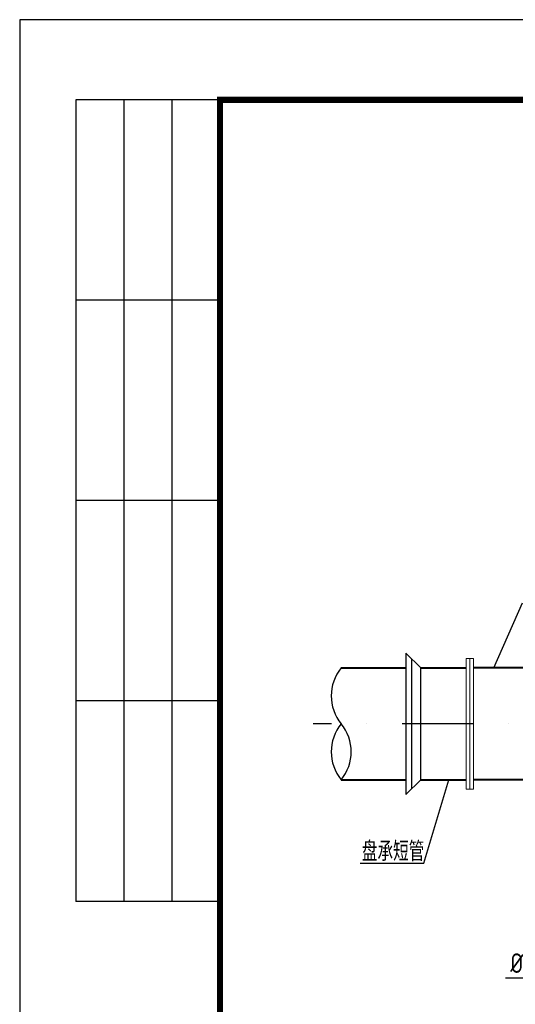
# Model space of a CAD drawing. Extents: x 1154951 to 1177180, y 3484725 to 3514600.
# Tile 9 of 17: x 1159120 to 1161782, y 3506662 to 3511944. Entities that reach past the tile are written whole.
import ezdxf
from ezdxf.enums import TextEntityAlignment as Align

# ---------------------------------------------------------------- set-up
doc = ezdxf.new("R2010")
doc.units = 0
doc.linetypes.add('DASHDOT', pattern=[25.4, 12.7, -6.35, 0, -6.35])
doc.linetypes.add('DASHED', pattern=[19.05, 12.7, -6.35])
doc.layers.get('0').update_dxf_attribs({"linetype": 'CONTINUOUS'})
for name, color, linetype in [('2', 2, 'DASHED'), ('GPSCOMMON', 7, 'CONTINUOUS'), ('线路', 3, 'CONTINUOUS')]:
    doc.layers.add(name, color=color, linetype=linetype)
doc.layers.add('粗实线', color=1, linetype='CONTINUOUS', lineweight=40)
doc.layers.add('轮廓', color=1, linetype='CONTINUOUS', lineweight=40)
doc.styles.add('gpshz', font='tssdeng.shx', dxfattribs={"width": 0.8, "height": 2.5, "bigfont": 'hztxt.shx'})
doc.styles.add('图签', font='txt', dxfattribs={"width": 0.66})

# ---------------------------------------------------------------- blocks, each defined once
blk = doc.blocks.new('*U285')
at = {"color": 0}
for p, q in [((7, 287), (7, 187)), ((25, 287), (7, 287)), ((13, 287), (13, 187)), ((19, 287), (19, 187)), ((25, 262), (7, 262)), ((25, 237), (7, 237)), ((25, 212), (7, 212)), ((25, 187), (7, 187))]:
    blk.add_line(p, q, dxfattribs=at)
blk.add_lwpolyline([(0, 0), (420, 0), (420, 297), (0, 297)], close=True, dxfattribs=at)
at = {"color": 0, "const_width": 0.75}
blk.add_lwpolyline([(410, 10), (410, 287), (25, 287), (25, 10), (410, 10)], dxfattribs=at)
at = {"color": 0, "linetype": 'Continuous', "style": '图签', "flags": 8}
for tag, width, p, p2 in [('设计总负责', 0.611046, (130.25, 28.99), (141.11, 28.99)), ('工程名称', 2.988281, (283.25, 28.99), (325.75, 28.99)), ('图纸编号', 2.575163, (345.13, 28.99), (381.76, 28.99)), ('子项名称', 2.988281, (283.25, 20.99), (325.75, 20.99))]:
    blk.add_attdef(tag, text='', height=2.5, dxfattribs=dict(at, width=width)).set_placement(p, p2, align=Align.FIT)
at = {"color": 0, "linetype": 'Continuous', "ltscale": 0.055, "style": '图签', "flags": 8}
for tag, width, p, p2 in [('审定', 1.617188, (172.25, 28.99), (183.75, 28.99)), ('设计', 1.617188, (214.25, 28.99), (225.75, 28.99)), ('工程编号', 0.738284, (256.25, 28.99), (266.75, 28.99)), ('版本', 1.530605, (397.87, 28.99), (408.75, 28.99)), ('设计负责', 0.763807, (130.25, 20.99), (141.11, 20.99)), ('审核', 1.617188, (172.25, 20.99), (183.75, 20.99)), ('注册工程师', 0.646875, (214.25, 20.99), (225.75, 20.99)), ('图纸比例', 0.738284, (256.25, 20.99), (266.75, 20.99)), ('专业负责', 0.763807, (130.25, 12.65), (141.11, 12.65)), ('校核', 1.617188, (172.25, 12.65), (183.75, 12.65)), ('注册建筑师', 0.646875, (214.25, 12.65), (225.75, 12.65)), ('出图日期', 0.738284, (256.25, 12.65), (266.75, 12.65))]:
    blk.add_attdef(tag, text='', height=2.5, dxfattribs=dict(at, width=width)).set_placement(p, p2, align=Align.FIT)
at = {"color": 0, "linetype": 'Continuous', "style": '图签'}
for tag, p, width in [('设计证书', (43.26, 16.37), 1.55), ('咨询证书', (43.26, 12.88), 0.9)]:
    blk.add_attdef(tag, p, '', height=2, dxfattribs=dict(at, width=width))
at = {"color": 0, "linetype": 'Continuous', "style": '图签', "width": 0.85}
for tag, height, p in [('图纸名称_2_1', 2.2, (305.02, 15.12)), ('图纸名称_1_1', 2.5, (305.02, 13.35)), ('图纸名称_2_2', 2.2, (305.02, 11.51))]:
    blk.add_attdef(tag, text='', height=height, dxfattribs=at).set_placement(p, align=Align.CENTER)
blk = doc.blocks.new('20180504.1550169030')
blk.add_line((1161665.8, 3508466.5), (1161820.6, 3508816.3))
at = {"layer": '2', "linetype": 'DASHDOT', "ltscale": 30}
blk.add_line((1166128.7, 3508166.5), (1160697.1, 3508166.5), dxfattribs=at)
at = {"layer": 'GPSCOMMON', "ltscale": 0.1}
for p, q in [((1161194.3, 3508545.8), (1161194.3, 3507787.1)), ((1161194.3, 3508545.8), (1161273.7, 3508466.5)), ((1161224.3, 3508515.8), (1161224.3, 3507817.1)), ((1161194.3, 3507787.1), (1161273.7, 3507866.5))]:
    blk.add_line(p, q, dxfattribs=at)
at = {"layer": 'GPSCOMMON'}
for p, q in [((1161273.7, 3507866.5), (1161273.7, 3508466.5)), ((1161290.6, 3507419.7), (1161425.2, 3507866.5)), ((1160948.9, 3507419.7), (1161290.6, 3507419.7)), ((1162247, 3506801.7), (1161728.9, 3506801.7))]:
    blk.add_line(p, q, dxfattribs=at)
for centre, start, end in [((1161030.3, 3508316.5), 140.6799, 219.3201), ((1161030.3, 3508016.5), 140.6799, 219.3201), ((1160664, 3508016.5), 320.6799, 39.3201)]:
    blk.add_arc(centre, 236.7, start, end, dxfattribs=at)
at = {"layer": '粗实线', "lineweight": 20}
for p, q in [((1161517.3, 3508516.5), (1161557.3, 3508516.5)), ((1161517.3, 3507816.5), (1161517.3, 3508516.5)), ((1161537.3, 3507816.5), (1161537.3, 3508516.5)), ((1161557.3, 3507816.5), (1161557.3, 3508516.5)), ((1161517.3, 3507816.5), (1161557.3, 3507816.5))]:
    blk.add_line(p, q, dxfattribs=at)
at = {"layer": '轮廓'}
for p, q in [((1160847.1, 3508466.5), (1161194.3, 3508466.5)), ((1161273.7, 3508466.5), (1161517.3, 3508466.5)), ((1163268.7, 3508466.5), (1161557.3, 3508466.5)), ((1160847.1, 3507866.5), (1161194.3, 3507866.5)), ((1161273.7, 3507866.5), (1161517.3, 3507866.5)), ((1163268.7, 3507866.5), (1161557.3, 3507866.5))]:
    blk.add_line(p, q, dxfattribs=at)
at = {"layer": 'GPSCOMMON', "xscale": 43, "yscale": 43}
blk.add_blockref('*U285', (1159120.4, 3499173.1), dxfattribs=at)
at = {"layer": '线路', "color": 7, "linetype": 'Continuous', "lineweight": -2, "style": 'gpshz', "width": 0.8}
for s, p in [('盘承短管', (1160957.7, 3507429.6)), ('%%C400集水坑', (1161755.1, 3506830.3))]:
    blk.add_text(s, height=105, dxfattribs=at).set_placement(p)

msp = doc.modelspace()

# ---------------------------------------------------------------- block references
at = {"layer": 'GPSCOMMON'}
msp.add_blockref('20180504.1550169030', (0, 0), dxfattribs=at)

doc.saveas('drawing.dxf')
